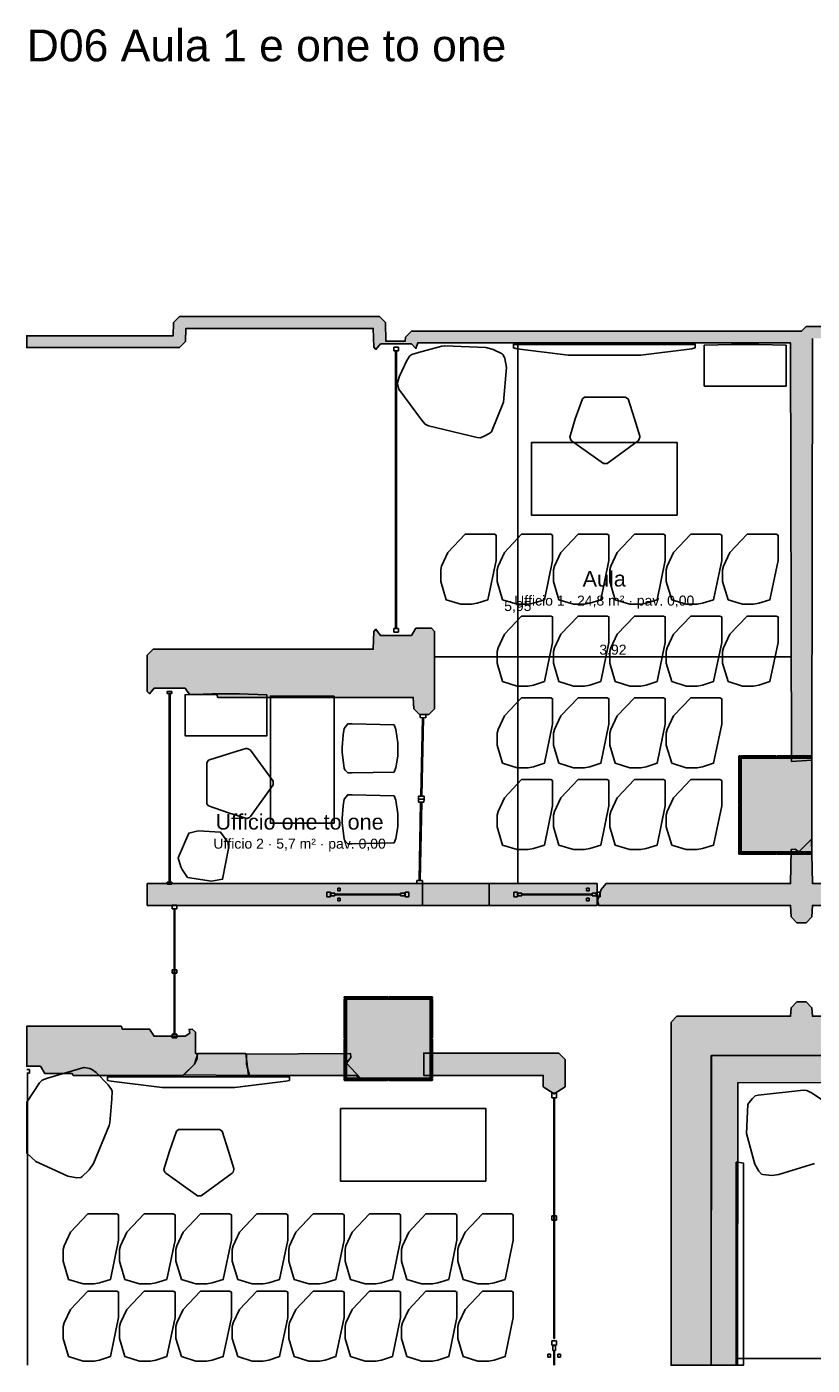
# Model space of a CAD drawing. Header units: millimetres. Extents: x -18533 to 137888, y -83624 to 7711.
# Tile 16 of 38: x 31650 to 40287, y -41025 to -26295. Entities that reach past the tile are written whole.
import ezdxf
from ezdxf.enums import TextEntityAlignment as Align

# ---------------------------------------------------------------- set-up
doc = ezdxf.new("R2010")
doc.units = ezdxf.units.MM
for name, color, linetype in [('A-ARREDI', 9, 'Continuous'), ('A-MISURE', 40, 'Continuous'), ('A-MURI-ESISTENTI', 7, 'Continuous'), ('A-MURI-NUOVI', 40, 'Continuous'), ('A-PARETI-VETRATE', 5, 'Continuous'), ('A-PILASTRI', 8, 'Continuous'), ('A-TESTI', 7, 'Continuous'), ('A-VETRINE', 4, 'Continuous')]:
    doc.layers.add(name, color=color, linetype=linetype)
doc.styles.add('VISIO', font='arial.ttf')

msp = doc.modelspace()

# ---------------------------------------------------------------- hatches: boundary and pattern name
at = {"layer": 'A-MURI-ESISTENTI'}
for points in [[(41455, -30810), (41450, -29725), (40290, -29725), (40285, -34367), (40060, -34382), (40050, -29775), (35950, -29775), (35930, -29835), (35880, -29785), (35540, -29785), (35490, -29845), (35465, -29820), (35460, -29615), (33400, -29615), (33395, -29760), (33330, -29825), (31650, -29825), (31650, -29695), (33260, -29695), (33265, -29550), (33330, -29485), (35530, -29485), (35595, -29550), (35600, -29755), (35810, -29755), (35815, -29710), (35880, -29645), (40170, -29645), (40220, -29595), (40650, -29595), (40655, -29410), (40720, -29345), (40785, -29410), (40790, -29555), (42700, -29555), (42705, -29410), (42770, -29345), (42835, -29410), (42835, -29620), (42770, -29685), (41590, -29685), (41590, -30055), (44330, -30055), (44335, -29620), (44400, -29555), (44680, -29555), (44697, -29419), (44750, -29345), (44815, -29410), (44820, -29525), (45560, -29525), (45615, -29600), (45610, -29645), (44800, -29635), (44750, -29685), (44470, -29685), (44465, -30110), (44420, -30155), (44409, -30122), (44360, -30145), (44300, -30195), (44270, -30175), (44230, -30185), (44140, -30255), (44100, -30235), (43910, -30425), (43900, -30185), (41690, -30185), (41685, -30800), (41650, -30815), (41455, -30810)], [(35970, -33865), (35905, -33800), (35900, -33675), (33750, -33675), (33740, -33645), (33440, -33645), (33390, -33575), (33050, -33575), (33000, -33635), (32975, -33610), (32975, -33210), (33040, -33145), (35460, -33145), (35465, -32950), (35490, -32925), (35540, -32995), (35880, -32995), (35930, -32915), (36100, -32915), (36135, -32950), (36135, -33800), (36070, -33865), (35970, -33865)], [(40120, -36155), (40055, -36090), (40050, -35965), (37940, -35965), (37925, -35910), (37965, -35790), (38020, -35725), (40050, -35725), (40055, -35350), (40100, -35345), (40140, -35375), (40280, -35235), (40290, -35725), (41740, -35725), (41805, -35790), (41742, -35799), (41742, -35900), (41795, -35910), (41740, -35965), (40290, -35965), (40285, -36090), (40220, -36155), (40120, -36155)], [(39180, -37615), (39180, -37620), (39175, -37620), (39175, -41025), (38735, -41025), (38735, -37250), (38800, -37185), (40050, -37185), (40055, -37090), (40120, -37025), (40220, -37025), (40285, -37090), (40290, -37185), (43150, -37185), (43150, -37615), (39180, -37615)], [(39180, -37620), (43150, -37616), (43910, -37615), (43920, -37475), (44210, -37475), (44220, -37535), (47870, -37535), (47875, -37390), (47940, -37325), (48020, -37325), (48090, -37235), (48320, -37235), (48325, -37080), (48350, -37055), (48350, -37565), (48315, -37600), (48350, -37603), (48350, -37922), (39470, -37915), (39466, -41025), (39176, -41025), (39180, -37620)], [(32160, -37835), (32150, -37815), (31850, -37815), (31800, -37735), (31650, -37735), (31650, -37295), (32690, -37295), (32700, -37325), (33000, -37325), (33050, -37405), (33390, -37405), (33444, -37369), (33435, -37330), (33470, -37325), (33505, -37360), (33505, -37590), (33525, -37600), (33525, -37650), (33495, -37710), (33370, -37835), (32160, -37835)], [(35270, -37835), (34100, -37835), (34065, -37710), (34065, -37600), (35210, -37595), (35215, -37640), (35165, -37700), (35320, -37865), (35270, -37835)], [(39176, -41025), (39175, -41025), (39175, -37620), (39180, -37620), (39176, -41025)], [(43150, -37615), (43150, -37616), (39180, -37620), (39180, -37615), (43150, -37615)]]:
    msp.add_hatch(color=7, dxfattribs=at).paths.add_polyline_path(points)
at = {"layer": 'A-MURI-NUOVI'}
for points in [[(32975, -35965), (32975, -35725), (36000, -35725), (36000, -35965), (32975, -35965)], [(36000, -35965), (36000, -35725), (36734, -35725), (36734, -35965), (36000, -35965)], [(36734, -35725), (37921, -35725), (37921, -35965), (36734, -35965), (36734, -35725)], [(33375, -37830), (33495, -37710), (33530, -37595), (34060, -37595), (34090, -37835), (33375, -37830)], [(37570, -37660), (37570, -37960), (37450, -38040), (37330, -37960), (37330, -37835), (36015, -37835), (36015, -37590), (37500, -37590), (37570, -37660)]]:
    msp.add_hatch(color=40, dxfattribs=at).paths.add_polyline_path(points)
at = {"layer": 'A-PILASTRI'}
for points in [[(39497, -34857), (39483, -34857), (39479, -34853), (39479, -34323), (39483, -34319), (39497, -34319), (39497, -34857)], [(39505, -34337), (39505, -34323), (39509, -34319), (39888, -34319), (39892, -34323), (39892, -34337), (39505, -34337)], [(39898, -34337), (39898, -34323), (39902, -34319), (40281, -34319), (40285, -34323), (40285, -34337), (39898, -34337)], [(40285, -35375), (39505, -35375), (39505, -34345), (40285, -34345), (40285, -35375)], [(39497, -35401), (39483, -35401), (39479, -35397), (39479, -34867), (39483, -34863), (39497, -34863), (39497, -35401)], [(39892, -35383), (39892, -35397), (39888, -35401), (39509, -35401), (39505, -35397), (39505, -35383), (39892, -35383)], [(40285, -35383), (40285, -35397), (40281, -35401), (39902, -35401), (39898, -35397), (39898, -35383), (40285, -35383)], [(35139, -36987), (35139, -36973), (35143, -36969), (35618, -36969), (35622, -36973), (35622, -36987), (35139, -36987)], [(35628, -36987), (35628, -36973), (35632, -36969), (36107, -36969), (36111, -36973), (36111, -36987), (35628, -36987)], [(35157, -37427), (35143, -37427), (35139, -37423), (35139, -36999), (35143, -36995), (35157, -36995), (35157, -37427)], [(35165, -37865), (35165, -36995), (36085, -36995), (36085, -37865), (35165, -37865)], [(36093, -36995), (36107, -36995), (36111, -36999), (36111, -37423), (36107, -37427), (36093, -37427), (36093, -36995)], [(35157, -37865), (35143, -37865), (35139, -37861), (35139, -37437), (35143, -37433), (35157, -37433), (35157, -37865)], [(36093, -37433), (36107, -37433), (36111, -37437), (36111, -37861), (36107, -37865), (36093, -37865), (36093, -37433)], [(35622, -37873), (35622, -37887), (35618, -37891), (35143, -37891), (35139, -37887), (35139, -37873), (35622, -37873)], [(36111, -37873), (36111, -37887), (36107, -37891), (35632, -37891), (35628, -37887), (35628, -37873), (36111, -37873)]]:
    msp.add_hatch(color=8, dxfattribs=at).paths.add_polyline_path(points)

# ---------------------------------------------------------------- linework, layer by layer
at = {"layer": 'A-ARREDI'}
for points in [[(36697, -29826), (36779, -29845), (36877, -29895), (36890, -29904), (36908, -29945), (36925, -30043), (36893, -30428), (36760, -30753), (36741, -30768), (36679, -30801), (36638, -30819), (36604, -30814), (36067, -30686), (36031, -30670), (35989, -30621), (35740, -30285), (35728, -30220), (35733, -30186), (35747, -30139), (35829, -29968), (35864, -29917), (35884, -29902), (35958, -29878), (36214, -29811), (36247, -29805), (36697, -29826)], [(36697, -29826), (36779, -29845), (36877, -29895), (36890, -29904), (36908, -29945), (36925, -30043), (36893, -30428), (36760, -30753), (36741, -30768), (36679, -30801), (36638, -30819), (36604, -30814), (36067, -30686), (36031, -30670), (35989, -30621), (35740, -30285), (35728, -30220), (35733, -30186), (35747, -30139), (35829, -29968), (35864, -29917), (35884, -29902), (35958, -29878), (36214, -29811), (36247, -29805), (36697, -29826)], [(39002, -29830), (38962, -29840), (38402, -29910), (37602, -29910), (37042, -29840), (37002, -29830), (37002, -29790), (39002, -29790), (39002, -29830)], [(39002, -29830), (38962, -29840), (38402, -29910), (37602, -29910), (37042, -29840), (37002, -29830), (37002, -29790), (39002, -29790), (39002, -29830)], [(40000, -29800), (40000, -30250), (39100, -30250), (39100, -29800), (39400, -29790), (39700, -29790), (40000, -29800)], [(40000, -29800), (40000, -30250), (39100, -30250), (39100, -29800), (39400, -29790), (39700, -29790), (40000, -29800)], [(38262, -30390), (38332, -30610), (38392, -30800), (38392, -30810), (38382, -30840), (38372, -30850), (38032, -31100), (37992, -31100), (37642, -30850), (37632, -30840), (37622, -30810), (37682, -30610), (37762, -30390), (37782, -30370), (38232, -30370), (38262, -30390)], [(38262, -30390), (38332, -30610), (38392, -30800), (38392, -30810), (38382, -30840), (38372, -30850), (38032, -31100), (37992, -31100), (37642, -30850), (37632, -30840), (37622, -30810), (37682, -30610), (37762, -30390), (37782, -30370), (38232, -30370), (38262, -30390)], [(38802, -31670), (37202, -31670), (37202, -30870), (38802, -30870), (38802, -31670)], [(38802, -31670), (37202, -31670), (37202, -30870), (38802, -30870), (38802, -31670)], [(36262, -32600), (36202, -32400), (36202, -32270), (36212, -32230), (36282, -32080), (36472, -31880), (36792, -31880), (36812, -31890), (36812, -32170), (36722, -32600), (36602, -32640), (36542, -32650), (36422, -32650), (36262, -32600)], [(36262, -32600), (36202, -32400), (36202, -32270), (36212, -32230), (36282, -32080), (36472, -31880), (36792, -31880), (36812, -31890), (36812, -32170), (36722, -32600), (36602, -32640), (36542, -32650), (36422, -32650), (36262, -32600)], [(36882, -32600), (36822, -32400), (36822, -32270), (36832, -32230), (36902, -32080), (37092, -31880), (37412, -31880), (37432, -31890), (37432, -32170), (37342, -32600), (37222, -32640), (37162, -32650), (37042, -32650), (36882, -32600)], [(36882, -32600), (36822, -32400), (36822, -32270), (36832, -32230), (36902, -32080), (37092, -31880), (37412, -31880), (37432, -31890), (37432, -32170), (37342, -32600), (37222, -32640), (37162, -32650), (37042, -32650), (36882, -32600)], [(37502, -32600), (37442, -32400), (37442, -32270), (37452, -32230), (37522, -32080), (37712, -31880), (38032, -31880), (38052, -31890), (38052, -32170), (37962, -32600), (37842, -32640), (37782, -32650), (37662, -32650), (37502, -32600)], [(37502, -32600), (37442, -32400), (37442, -32270), (37452, -32230), (37522, -32080), (37712, -31880), (38032, -31880), (38052, -31890), (38052, -32170), (37962, -32600), (37842, -32640), (37782, -32650), (37662, -32650), (37502, -32600)], [(38122, -32600), (38062, -32400), (38062, -32270), (38072, -32230), (38142, -32080), (38332, -31880), (38652, -31880), (38672, -31890), (38672, -32170), (38582, -32600), (38462, -32640), (38402, -32650), (38282, -32650), (38122, -32600)], [(38122, -32600), (38062, -32400), (38062, -32270), (38072, -32230), (38142, -32080), (38332, -31880), (38652, -31880), (38672, -31890), (38672, -32170), (38582, -32600), (38462, -32640), (38402, -32650), (38282, -32650), (38122, -32600)], [(38742, -32600), (38682, -32400), (38682, -32270), (38692, -32230), (38762, -32080), (38952, -31880), (39272, -31880), (39292, -31890), (39292, -32170), (39202, -32600), (39082, -32640), (39022, -32650), (38902, -32650), (38742, -32600)], [(38742, -32600), (38682, -32400), (38682, -32270), (38692, -32230), (38762, -32080), (38952, -31880), (39272, -31880), (39292, -31890), (39292, -32170), (39202, -32600), (39082, -32640), (39022, -32650), (38902, -32650), (38742, -32600)], [(39362, -32600), (39302, -32400), (39302, -32270), (39312, -32230), (39382, -32080), (39572, -31880), (39892, -31880), (39912, -31890), (39912, -32170), (39822, -32600), (39702, -32640), (39642, -32650), (39522, -32650), (39362, -32600)], [(39362, -32600), (39302, -32400), (39302, -32270), (39312, -32230), (39382, -32080), (39572, -31880), (39892, -31880), (39912, -31890), (39912, -32170), (39822, -32600), (39702, -32640), (39642, -32650), (39522, -32650), (39362, -32600)], [(36882, -33500), (36822, -33300), (36822, -33170), (36832, -33130), (36902, -32980), (37092, -32780), (37412, -32780), (37432, -32790), (37432, -33070), (37342, -33500), (37222, -33540), (37162, -33550), (37042, -33550), (36882, -33500)], [(36882, -33500), (36822, -33300), (36822, -33170), (36832, -33130), (36902, -32980), (37092, -32780), (37412, -32780), (37432, -32790), (37432, -33070), (37342, -33500), (37222, -33540), (37162, -33550), (37042, -33550), (36882, -33500)], [(37502, -33500), (37442, -33300), (37442, -33170), (37452, -33130), (37522, -32980), (37712, -32780), (38032, -32780), (38052, -32790), (38052, -33070), (37962, -33500), (37842, -33540), (37782, -33550), (37662, -33550), (37502, -33500)], [(37502, -33500), (37442, -33300), (37442, -33170), (37452, -33130), (37522, -32980), (37712, -32780), (38032, -32780), (38052, -32790), (38052, -33070), (37962, -33500), (37842, -33540), (37782, -33550), (37662, -33550), (37502, -33500)], [(38122, -33500), (38062, -33300), (38062, -33170), (38072, -33130), (38142, -32980), (38332, -32780), (38652, -32780), (38672, -32790), (38672, -33070), (38582, -33500), (38462, -33540), (38402, -33550), (38282, -33550), (38122, -33500)], [(38122, -33500), (38062, -33300), (38062, -33170), (38072, -33130), (38142, -32980), (38332, -32780), (38652, -32780), (38672, -32790), (38672, -33070), (38582, -33500), (38462, -33540), (38402, -33550), (38282, -33550), (38122, -33500)], [(38742, -33500), (38682, -33300), (38682, -33170), (38692, -33130), (38762, -32980), (38952, -32780), (39272, -32780), (39292, -32790), (39292, -33070), (39202, -33500), (39082, -33540), (39022, -33550), (38902, -33550), (38742, -33500)], [(38742, -33500), (38682, -33300), (38682, -33170), (38692, -33130), (38762, -32980), (38952, -32780), (39272, -32780), (39292, -32790), (39292, -33070), (39202, -33500), (39082, -33540), (39022, -33550), (38902, -33550), (38742, -33500)], [(39362, -33500), (39302, -33300), (39302, -33170), (39312, -33130), (39382, -32980), (39572, -32780), (39892, -32780), (39912, -32790), (39912, -33070), (39822, -33500), (39702, -33540), (39642, -33550), (39522, -33550), (39362, -33500)], [(39362, -33500), (39302, -33300), (39302, -33170), (39312, -33130), (39382, -32980), (39572, -32780), (39892, -32780), (39912, -32790), (39912, -33070), (39822, -33500), (39702, -33540), (39642, -33550), (39522, -33550), (39362, -33500)], [(34290, -33647), (34290, -34097), (33390, -34097), (33390, -33647), (33690, -33637), (33990, -33637), (34290, -33647)], [(34290, -33647), (34290, -34097), (33390, -34097), (33390, -33647), (33690, -33637), (33990, -33637), (34290, -33647)], [(35030, -33660), (35030, -35060), (34330, -35060), (34330, -33660), (35030, -33660)], [(35030, -33660), (35030, -35060), (34330, -35060), (34330, -33660), (35030, -33660)], [(36882, -34400), (36822, -34200), (36822, -34070), (36832, -34030), (36902, -33880), (37092, -33680), (37412, -33680), (37432, -33690), (37432, -33970), (37342, -34400), (37222, -34440), (37162, -34450), (37042, -34450), (36882, -34400)], [(36882, -34400), (36822, -34200), (36822, -34070), (36832, -34030), (36902, -33880), (37092, -33680), (37412, -33680), (37432, -33690), (37432, -33970), (37342, -34400), (37222, -34440), (37162, -34450), (37042, -34450), (36882, -34400)], [(37502, -34400), (37442, -34200), (37442, -34070), (37452, -34030), (37522, -33880), (37712, -33680), (38032, -33680), (38052, -33690), (38052, -33970), (37962, -34400), (37842, -34440), (37782, -34450), (37662, -34450), (37502, -34400)], [(37502, -34400), (37442, -34200), (37442, -34070), (37452, -34030), (37522, -33880), (37712, -33680), (38032, -33680), (38052, -33690), (38052, -33970), (37962, -34400), (37842, -34440), (37782, -34450), (37662, -34450), (37502, -34400)], [(38122, -34400), (38062, -34200), (38062, -34070), (38072, -34030), (38142, -33880), (38332, -33680), (38652, -33680), (38672, -33690), (38672, -33970), (38582, -34400), (38462, -34440), (38402, -34450), (38282, -34450), (38122, -34400)], [(38122, -34400), (38062, -34200), (38062, -34070), (38072, -34030), (38142, -33880), (38332, -33680), (38652, -33680), (38672, -33690), (38672, -33970), (38582, -34400), (38462, -34440), (38402, -34450), (38282, -34450), (38122, -34400)], [(38742, -34400), (38682, -34200), (38682, -34070), (38692, -34030), (38762, -33880), (38952, -33680), (39272, -33680), (39292, -33690), (39292, -33970), (39202, -34400), (39082, -34440), (39022, -34450), (38902, -34450), (38742, -34400)], [(38742, -34400), (38682, -34200), (38682, -34070), (38692, -34030), (38762, -33880), (38952, -33680), (39272, -33680), (39292, -33690), (39292, -33970), (39202, -34400), (39082, -34440), (39022, -34450), (38902, -34450), (38742, -34400)], [(35720, -34387), (35710, -34447), (35690, -34497), (35230, -34507), (35180, -34507), (35150, -34477), (35140, -34457), (35120, -34277), (35120, -34227), (35130, -34087), (35140, -34017), (35180, -33967), (35230, -33967), (35690, -33977), (35710, -34027), (35730, -34177), (35730, -34317), (35720, -34387)], [(35720, -34387), (35710, -34447), (35690, -34497), (35230, -34507), (35180, -34507), (35150, -34477), (35140, -34457), (35120, -34277), (35120, -34227), (35130, -34087), (35140, -34017), (35180, -33967), (35230, -33967), (35690, -33977), (35710, -34027), (35730, -34177), (35730, -34317), (35720, -34387)], [(33650, -34367), (33870, -34297), (34060, -34237), (34070, -34237), (34100, -34247), (34110, -34257), (34360, -34597), (34360, -34637), (34110, -34987), (34100, -34997), (34070, -35007), (33870, -34947), (33650, -34867), (33630, -34847), (33630, -34397), (33650, -34367)], [(33650, -34367), (33870, -34297), (34060, -34237), (34070, -34237), (34100, -34247), (34110, -34257), (34360, -34597), (34360, -34637), (34110, -34987), (34100, -34997), (34070, -35007), (33870, -34947), (33650, -34867), (33630, -34847), (33630, -34397), (33650, -34367)], [(36882, -35300), (36822, -35100), (36822, -34970), (36832, -34930), (36902, -34780), (37092, -34580), (37412, -34580), (37432, -34590), (37432, -34870), (37342, -35300), (37222, -35340), (37162, -35350), (37042, -35350), (36882, -35300)], [(36882, -35300), (36822, -35100), (36822, -34970), (36832, -34930), (36902, -34780), (37092, -34580), (37412, -34580), (37432, -34590), (37432, -34870), (37342, -35300), (37222, -35340), (37162, -35350), (37042, -35350), (36882, -35300)], [(37502, -35300), (37442, -35100), (37442, -34970), (37452, -34930), (37522, -34780), (37712, -34580), (38032, -34580), (38052, -34590), (38052, -34870), (37962, -35300), (37842, -35340), (37782, -35350), (37662, -35350), (37502, -35300)], [(37502, -35300), (37442, -35100), (37442, -34970), (37452, -34930), (37522, -34780), (37712, -34580), (38032, -34580), (38052, -34590), (38052, -34870), (37962, -35300), (37842, -35340), (37782, -35350), (37662, -35350), (37502, -35300)], [(38122, -35300), (38062, -35100), (38062, -34970), (38072, -34930), (38142, -34780), (38332, -34580), (38652, -34580), (38672, -34590), (38672, -34870), (38582, -35300), (38462, -35340), (38402, -35350), (38282, -35350), (38122, -35300)], [(38122, -35300), (38062, -35100), (38062, -34970), (38072, -34930), (38142, -34780), (38332, -34580), (38652, -34580), (38672, -34590), (38672, -34870), (38582, -35300), (38462, -35340), (38402, -35350), (38282, -35350), (38122, -35300)], [(38742, -35300), (38682, -35100), (38682, -34970), (38692, -34930), (38762, -34780), (38952, -34580), (39272, -34580), (39292, -34590), (39292, -34870), (39202, -35300), (39082, -35340), (39022, -35350), (38902, -35350), (38742, -35300)], [(38742, -35300), (38682, -35100), (38682, -34970), (38692, -34930), (38762, -34780), (38952, -34580), (39272, -34580), (39292, -34590), (39292, -34870), (39202, -35300), (39082, -35340), (39022, -35350), (38902, -35350), (38742, -35300)], [(35720, -35167), (35710, -35227), (35690, -35277), (35230, -35287), (35180, -35287), (35150, -35257), (35140, -35237), (35120, -35057), (35120, -35007), (35130, -34867), (35140, -34797), (35180, -34747), (35230, -34747), (35690, -34757), (35710, -34807), (35730, -34957), (35730, -35097), (35720, -35167)], [(35720, -35167), (35710, -35227), (35690, -35277), (35230, -35287), (35180, -35287), (35150, -35257), (35140, -35237), (35120, -35057), (35120, -35007), (35130, -34867), (35140, -34797), (35180, -34747), (35230, -34747), (35690, -34757), (35710, -34807), (35730, -34957), (35730, -35097), (35720, -35167)], [(33533, -35142), (33782, -35159), (33844, -35243), (33864, -35273), (33868, -35340), (33803, -35677), (33681, -35699), (33419, -35656), (33358, -35571), (33345, -35539), (33313, -35440), (33431, -35171), (33533, -35142)], [(33533, -35142), (33782, -35159), (33844, -35243), (33864, -35273), (33868, -35340), (33803, -35677), (33681, -35699), (33419, -35656), (33358, -35571), (33345, -35539), (33313, -35440), (33431, -35171), (33533, -35142)], [(32383, -38804), (32337, -38874), (32256, -38950), (32244, -38959), (32199, -38962), (32101, -38945), (31750, -38782), (31650, -38692), (31650, -38130), (31791, -37918), (31818, -37889), (31878, -37866), (32279, -37747), (32344, -37759), (32374, -37775), (32414, -37805), (32546, -37940), (32582, -37991), (32589, -38014), (32586, -38092), (32562, -38356), (32557, -38388), (32383, -38804)], [(32383, -38804), (32337, -38874), (32256, -38950), (32244, -38959), (32199, -38962), (32101, -38945), (31750, -38782), (31650, -38692), (31650, -38130), (31791, -37918), (31818, -37889), (31878, -37866), (32279, -37747), (32344, -37759), (32374, -37775), (32414, -37805), (32546, -37940), (32582, -37991), (32589, -38014), (32586, -38092), (32562, -38356), (32557, -38388), (32383, -38804)], [(34538, -37890), (34498, -37900), (33938, -37970), (33138, -37970), (32578, -37900), (32538, -37890), (32538, -37850), (34538, -37850), (34538, -37890)], [(34538, -37890), (34498, -37900), (33938, -37970), (33138, -37970), (32578, -37900), (32538, -37890), (32538, -37850), (34538, -37850), (34538, -37890)], [(36700, -39000), (35100, -39000), (35100, -38200), (36700, -38200), (36700, -39000)], [(36700, -39000), (35100, -39000), (35100, -38200), (36700, -38200), (36700, -39000)], [(33798, -38450), (33868, -38670), (33928, -38860), (33928, -38870), (33918, -38900), (33908, -38910), (33568, -39160), (33528, -39160), (33178, -38910), (33168, -38900), (33158, -38870), (33218, -38670), (33298, -38450), (33318, -38430), (33768, -38430), (33798, -38450)], [(33798, -38450), (33868, -38670), (33928, -38860), (33928, -38870), (33918, -38900), (33908, -38910), (33568, -39160), (33528, -39160), (33178, -38910), (33168, -38900), (33158, -38870), (33218, -38670), (33298, -38450), (33318, -38430), (33768, -38430), (33798, -38450)], [(39450, -38790), (39470, -38790), (39530, -38800), (39530, -41025), (39450, -41025), (39450, -38790)], [(39450, -38790), (39470, -38790), (39530, -38800), (39530, -41025), (39450, -41025), (39450, -38790)], [(32110, -40080), (32050, -39880), (32050, -39750), (32060, -39710), (32130, -39560), (32320, -39360), (32640, -39360), (32660, -39370), (32660, -39650), (32570, -40080), (32450, -40120), (32390, -40130), (32270, -40130), (32110, -40080)], [(32110, -40080), (32050, -39880), (32050, -39750), (32060, -39710), (32130, -39560), (32320, -39360), (32640, -39360), (32660, -39370), (32660, -39650), (32570, -40080), (32450, -40120), (32390, -40130), (32270, -40130), (32110, -40080)], [(32730, -40080), (32670, -39880), (32670, -39750), (32680, -39710), (32750, -39560), (32940, -39360), (33260, -39360), (33280, -39370), (33280, -39650), (33190, -40080), (33070, -40120), (33010, -40130), (32890, -40130), (32730, -40080)], [(32730, -40080), (32670, -39880), (32670, -39750), (32680, -39710), (32750, -39560), (32940, -39360), (33260, -39360), (33280, -39370), (33280, -39650), (33190, -40080), (33070, -40120), (33010, -40130), (32890, -40130), (32730, -40080)], [(33350, -40080), (33290, -39880), (33290, -39750), (33300, -39710), (33370, -39560), (33560, -39360), (33880, -39360), (33900, -39370), (33900, -39650), (33810, -40080), (33690, -40120), (33630, -40130), (33510, -40130), (33350, -40080)], [(33350, -40080), (33290, -39880), (33290, -39750), (33300, -39710), (33370, -39560), (33560, -39360), (33880, -39360), (33900, -39370), (33900, -39650), (33810, -40080), (33690, -40120), (33630, -40130), (33510, -40130), (33350, -40080)], [(33970, -40080), (33910, -39880), (33910, -39750), (33920, -39710), (33990, -39560), (34180, -39360), (34500, -39360), (34520, -39370), (34520, -39650), (34430, -40080), (34310, -40120), (34250, -40130), (34130, -40130), (33970, -40080)], [(33970, -40080), (33910, -39880), (33910, -39750), (33920, -39710), (33990, -39560), (34180, -39360), (34500, -39360), (34520, -39370), (34520, -39650), (34430, -40080), (34310, -40120), (34250, -40130), (34130, -40130), (33970, -40080)], [(34590, -40080), (34530, -39880), (34530, -39750), (34540, -39710), (34610, -39560), (34800, -39360), (35120, -39360), (35140, -39370), (35140, -39650), (35050, -40080), (34930, -40120), (34870, -40130), (34750, -40130), (34590, -40080)], [(34590, -40080), (34530, -39880), (34530, -39750), (34540, -39710), (34610, -39560), (34800, -39360), (35120, -39360), (35140, -39370), (35140, -39650), (35050, -40080), (34930, -40120), (34870, -40130), (34750, -40130), (34590, -40080)], [(35210, -40080), (35150, -39880), (35150, -39750), (35160, -39710), (35230, -39560), (35420, -39360), (35740, -39360), (35760, -39370), (35760, -39650), (35670, -40080), (35550, -40120), (35490, -40130), (35370, -40130), (35210, -40080)], [(35210, -40080), (35150, -39880), (35150, -39750), (35160, -39710), (35230, -39560), (35420, -39360), (35740, -39360), (35760, -39370), (35760, -39650), (35670, -40080), (35550, -40120), (35490, -40130), (35370, -40130), (35210, -40080)], [(35830, -40080), (35770, -39880), (35770, -39750), (35780, -39710), (35850, -39560), (36040, -39360), (36360, -39360), (36380, -39370), (36380, -39650), (36290, -40080), (36170, -40120), (36110, -40130), (35990, -40130), (35830, -40080)], [(35830, -40080), (35770, -39880), (35770, -39750), (35780, -39710), (35850, -39560), (36040, -39360), (36360, -39360), (36380, -39370), (36380, -39650), (36290, -40080), (36170, -40120), (36110, -40130), (35990, -40130), (35830, -40080)], [(36450, -40080), (36390, -39880), (36390, -39750), (36400, -39710), (36470, -39560), (36660, -39360), (36980, -39360), (37000, -39370), (37000, -39650), (36910, -40080), (36790, -40120), (36730, -40130), (36610, -40130), (36450, -40080)], [(36450, -40080), (36390, -39880), (36390, -39750), (36400, -39710), (36470, -39560), (36660, -39360), (36980, -39360), (37000, -39370), (37000, -39650), (36910, -40080), (36790, -40120), (36730, -40130), (36610, -40130), (36450, -40080)], [(32110, -40930), (32050, -40730), (32050, -40600), (32060, -40560), (32130, -40410), (32320, -40210), (32640, -40210), (32660, -40220), (32660, -40500), (32570, -40930), (32450, -40970), (32390, -40980), (32270, -40980), (32110, -40930)], [(32110, -40930), (32050, -40730), (32050, -40600), (32060, -40560), (32130, -40410), (32320, -40210), (32640, -40210), (32660, -40220), (32660, -40500), (32570, -40930), (32450, -40970), (32390, -40980), (32270, -40980), (32110, -40930)], [(32730, -40930), (32670, -40730), (32670, -40600), (32680, -40560), (32750, -40410), (32940, -40210), (33260, -40210), (33280, -40220), (33280, -40500), (33190, -40930), (33070, -40970), (33010, -40980), (32890, -40980), (32730, -40930)], [(32730, -40930), (32670, -40730), (32670, -40600), (32680, -40560), (32750, -40410), (32940, -40210), (33260, -40210), (33280, -40220), (33280, -40500), (33190, -40930), (33070, -40970), (33010, -40980), (32890, -40980), (32730, -40930)], [(33350, -40930), (33290, -40730), (33290, -40600), (33300, -40560), (33370, -40410), (33560, -40210), (33880, -40210), (33900, -40220), (33900, -40500), (33810, -40930), (33690, -40970), (33630, -40980), (33510, -40980), (33350, -40930)], [(33350, -40930), (33290, -40730), (33290, -40600), (33300, -40560), (33370, -40410), (33560, -40210), (33880, -40210), (33900, -40220), (33900, -40500), (33810, -40930), (33690, -40970), (33630, -40980), (33510, -40980), (33350, -40930)], [(33970, -40930), (33910, -40730), (33910, -40600), (33920, -40560), (33990, -40410), (34180, -40210), (34500, -40210), (34520, -40220), (34520, -40500), (34430, -40930), (34310, -40970), (34250, -40980), (34130, -40980), (33970, -40930)], [(33970, -40930), (33910, -40730), (33910, -40600), (33920, -40560), (33990, -40410), (34180, -40210), (34500, -40210), (34520, -40220), (34520, -40500), (34430, -40930), (34310, -40970), (34250, -40980), (34130, -40980), (33970, -40930)], [(34590, -40930), (34530, -40730), (34530, -40600), (34540, -40560), (34610, -40410), (34800, -40210), (35120, -40210), (35140, -40220), (35140, -40500), (35050, -40930), (34930, -40970), (34870, -40980), (34750, -40980), (34590, -40930)], [(34590, -40930), (34530, -40730), (34530, -40600), (34540, -40560), (34610, -40410), (34800, -40210), (35120, -40210), (35140, -40220), (35140, -40500), (35050, -40930), (34930, -40970), (34870, -40980), (34750, -40980), (34590, -40930)], [(35210, -40930), (35150, -40730), (35150, -40600), (35160, -40560), (35230, -40410), (35420, -40210), (35740, -40210), (35760, -40220), (35760, -40500), (35670, -40930), (35550, -40970), (35490, -40980), (35370, -40980), (35210, -40930)], [(35210, -40930), (35150, -40730), (35150, -40600), (35160, -40560), (35230, -40410), (35420, -40210), (35740, -40210), (35760, -40220), (35760, -40500), (35670, -40930), (35550, -40970), (35490, -40980), (35370, -40980), (35210, -40930)], [(35830, -40930), (35770, -40730), (35770, -40600), (35780, -40560), (35850, -40410), (36040, -40210), (36360, -40210), (36380, -40220), (36380, -40500), (36290, -40930), (36170, -40970), (36110, -40980), (35990, -40980), (35830, -40930)], [(35830, -40930), (35770, -40730), (35770, -40600), (35780, -40560), (35850, -40410), (36040, -40210), (36360, -40210), (36380, -40220), (36380, -40500), (36290, -40930), (36170, -40970), (36110, -40980), (35990, -40980), (35830, -40930)], [(36450, -40930), (36390, -40730), (36390, -40600), (36400, -40560), (36470, -40410), (36660, -40210), (36980, -40210), (37000, -40220), (37000, -40500), (36910, -40930), (36790, -40970), (36730, -40980), (36610, -40980), (36450, -40930)], [(36450, -40930), (36390, -40730), (36390, -40600), (36400, -40560), (36470, -40410), (36660, -40210), (36980, -40210), (37000, -40220), (37000, -40500), (36910, -40930), (36790, -40970), (36730, -40980), (36610, -40980), (36450, -40930)]]:
    msp.add_lwpolyline(points, close=True, dxfattribs=at)
msp.add_lwpolyline([(40311, -38805), (39920, -38927), (39920, -38927), (39844, -38937), (39745, -38925), (39731, -38921), (39702, -38891), (39657, -38813), (39565, -38474), (39578, -38155), (39590, -38136), (39632, -38089), (39661, -38060), (39692, -38054), (40191, -37997), (40227, -38000), (40278, -38028), (40595, -38237)], dxfattribs=at)
msp.add_lwpolyline([(40311, -38805), (39920, -38927), (39920, -38927), (39844, -38937), (39745, -38925), (39731, -38921), (39702, -38891), (39657, -38813), (39565, -38474), (39578, -38155), (39590, -38136), (39632, -38089), (39661, -38060), (39692, -38054), (40191, -37997), (40227, -38000), (40278, -38028), (40595, -38237)], dxfattribs=at)
at = {"layer": 'A-MISURE'}
for p, q in [((37050, -35724), (37050, -29776)), ((36136, -33230), (40056, -33230)), ((39467, -40950), (56504, -40950))]:
    msp.add_line(p, q, dxfattribs=at)
at = {"layer": 'A-MURI-ESISTENTI'}
msp.add_lwpolyline([(40290, -29725), (40285, -34367), (40060, -34382), (40050, -29775), (35950, -29775), (35930, -29835), (35880, -29785), (35540, -29785), (35490, -29845), (35465, -29820), (35460, -29615), (33400, -29615), (33395, -29760), (33330, -29825), (31650, -29825), (31650, -29695), (33260, -29695), (33265, -29550), (33330, -29485), (35530, -29485), (35595, -29550), (35600, -29755), (35810, -29755), (35815, -29710), (35880, -29645), (40170, -29645), (40220, -29595), (40650, -29595)], dxfattribs=at)
for points in [[(35970, -33865), (35905, -33800), (35900, -33675), (33750, -33675), (33740, -33645), (33440, -33645), (33390, -33575), (33050, -33575), (33000, -33635), (32975, -33610), (32975, -33210), (33040, -33145), (35460, -33145), (35465, -32950), (35490, -32925), (35540, -32995), (35880, -32995), (35930, -32915), (36100, -32915), (36135, -32950), (36135, -33800), (36070, -33865), (35970, -33865)], [(40120, -36155), (40055, -36090), (40050, -35965), (37940, -35965), (37925, -35910), (37965, -35790), (38020, -35725), (40050, -35725), (40055, -35350), (40100, -35345), (40140, -35375), (40280, -35235), (40290, -35725), (41740, -35725), (41805, -35790), (41742, -35799), (41742, -35900), (41795, -35910), (41740, -35965), (40290, -35965), (40285, -36090), (40220, -36155), (40120, -36155)], [(39180, -37615), (39180, -37620), (39175, -37620), (39175, -41025), (38735, -41025), (38735, -37250), (38800, -37185), (40050, -37185), (40055, -37090), (40120, -37025), (40220, -37025), (40285, -37090), (40290, -37185), (43150, -37185), (43150, -37615), (39180, -37615)], [(39180, -37620), (43150, -37616), (43910, -37615), (43920, -37475), (44210, -37475), (44220, -37535), (47870, -37535), (47875, -37390), (47940, -37325), (48020, -37325), (48090, -37235), (48320, -37235), (48325, -37080), (48350, -37055), (48350, -37565), (48315, -37600), (48350, -37603), (48350, -37922), (39470, -37915), (39466, -41025), (39176, -41025), (39180, -37620)], [(32160, -37835), (32150, -37815), (31850, -37815), (31800, -37735), (31650, -37735), (31650, -37295), (32690, -37295), (32700, -37325), (33000, -37325), (33050, -37405), (33390, -37405), (33444, -37369), (33435, -37330), (33470, -37325), (33505, -37360), (33505, -37590), (33525, -37600), (33525, -37650), (33495, -37710), (33370, -37835), (32160, -37835)], [(35270, -37835), (34100, -37835), (34065, -37710), (34065, -37600), (35210, -37595), (35215, -37640), (35165, -37700), (35320, -37865), (35270, -37835)], [(39176, -41025), (39175, -41025), (39175, -37620), (39180, -37620), (39176, -41025)], [(43150, -37615), (43150, -37616), (39180, -37620), (39180, -37615), (43150, -37615)]]:
    msp.add_lwpolyline(points, close=True, dxfattribs=at)
at = {"layer": 'A-MURI-NUOVI'}
for points in [[(32975, -35965), (32975, -35725), (36000, -35725), (36000, -35965), (32975, -35965)], [(36000, -35965), (36000, -35725), (36734, -35725), (36734, -35965), (36000, -35965)], [(36734, -35725), (37921, -35725), (37921, -35965), (36734, -35965), (36734, -35725)], [(33375, -37830), (33495, -37710), (33530, -37595), (34060, -37595), (34090, -37835), (33375, -37830)], [(37570, -37660), (37570, -37960), (37450, -38040), (37330, -37960), (37330, -37835), (36015, -37835), (36015, -37590), (37500, -37590), (37570, -37660)]]:
    msp.add_lwpolyline(points, close=True, dxfattribs=at)
at = {"layer": 'A-PARETI-VETRATE'}
for p, q in [((35975, -33898), (35976, -33864)), ((35976, -33864), (36038, -33865)), ((36037, -33899), (36038, -33865)), ((35975, -33898), (36037, -33899)), ((35983, -34761), (36000, -33899)), ((35995, -34761), (36012, -33899)), ((36000, -33899), (36012, -33899)), ((35957, -34794), (35958, -34761)), ((35958, -34761), (36020, -34761)), ((35983, -34761), (35995, -34761)), ((36019, -34795), (36020, -34761)), ((35956, -34828), (35957, -34794)), ((35956, -34828), (36018, -34829)), ((35957, -34794), (36019, -34795)), ((35957, -34794), (36019, -34795)), ((35964, -35691), (35981, -34829)), ((35976, -35691), (35994, -34829)), ((35981, -34829), (35994, -34829)), ((36018, -34829), (36019, -34795)), ((35070, -35776), (35098, -35776)), ((35070, -35804), (35070, -35776)), ((35098, -35804), (35098, -35776)), ((35938, -35724), (35939, -35691)), ((35938, -35724), (36000, -35725)), ((35939, -35691), (36001, -35691)), ((35964, -35691), (35976, -35691)), ((36000, -35725), (36001, -35691)), ((37807, -35776), (37835, -35776)), ((37807, -35804), (37807, -35776)), ((37835, -35804), (37835, -35776)), ((34950, -35820), (34990, -35820)), ((34950, -35870), (34950, -35820)), ((34950, -35870), (34990, -35870)), ((34990, -35870), (34990, -35820)), ((34994, -35829), (35039, -35829)), ((34994, -35861), (34994, -35829)), ((34994, -35861), (35039, -35861)), ((35039, -35861), (35039, -35829)), ((35039, -35840), (35761, -35840)), ((35039, -35850), (35039, -35840)), ((35039, -35850), (35761, -35850)), ((35070, -35804), (35098, -35804)), ((35070, -35886), (35098, -35886)), ((35070, -35914), (35070, -35886)), ((35070, -35914), (35098, -35914)), ((35098, -35914), (35098, -35886)), ((35761, -35829), (35806, -35829)), ((35761, -35861), (35761, -35829)), ((35761, -35850), (35761, -35840)), ((35761, -35861), (35806, -35861)), ((35806, -35861), (35806, -35829)), ((35810, -35820), (35850, -35820)), ((35810, -35870), (35810, -35820)), ((35810, -35870), (35850, -35870)), ((35850, -35870), (35850, -35820)), ((37005, -35820), (37045, -35820)), ((37005, -35870), (37005, -35820)), ((37005, -35870), (37045, -35870)), ((37045, -35870), (37045, -35820)), ((37049, -35829), (37094, -35829)), ((37049, -35861), (37049, -35829)), ((37049, -35861), (37094, -35861)), ((37094, -35861), (37094, -35829)), ((37094, -35840), (37866, -35840)), ((37094, -35850), (37094, -35840)), ((37094, -35850), (37866, -35850)), ((37807, -35804), (37835, -35804)), ((37807, -35886), (37835, -35886)), ((37807, -35914), (37807, -35886)), ((37807, -35914), (37835, -35914)), ((37835, -35914), (37835, -35886)), ((37866, -35829), (37911, -35829)), ((37866, -35861), (37866, -35829)), ((37866, -35850), (37866, -35840)), ((37866, -35861), (37911, -35861)), ((37911, -35861), (37911, -35829)), ((37915, -35820), (37955, -35820)), ((37915, -35870), (37915, -35820)), ((37915, -35870), (37955, -35870)), ((37955, -35870), (37955, -35820)), ((33249, -35962), (33299, -35962)), ((33249, -36002), (33249, -35962)), ((33249, -36002), (33299, -36002)), ((33269, -36002), (33279, -36002)), ((33269, -37382), (33269, -36002)), ((33279, -37382), (33279, -36002)), ((33299, -36002), (33299, -35962)), ((33249, -36672), (33299, -36672)), ((33249, -36712), (33249, -36672)), ((33299, -36712), (33299, -36672)), ((33249, -36712), (33299, -36712)), ((33249, -37382), (33299, -37382)), ((33249, -37422), (33249, -37382)), ((33269, -37382), (33279, -37382)), ((33299, -37422), (33299, -37382)), ((33249, -37422), (33299, -37422)), ((37425, -38032), (37475, -38032)), ((37425, -38081), (37425, -38032)), ((37425, -38081), (37475, -38081)), ((37445, -38081), (37455, -38081)), ((37445, -40731), (37445, -38081)), ((37455, -40731), (37455, -38081)), ((37475, -38081), (37475, -38032)), ((37425, -39381), (37475, -39381)), ((37425, -39430), (37425, -39381)), ((37425, -39430), (37475, -39430)), ((37475, -39430), (37475, -39381)), ((37425, -40756), (37475, -40756)), ((37425, -40804), (37425, -40756)), ((37445, -40731), (37455, -40731)), ((37475, -40804), (37475, -40756)), ((37381, -40902), (37409, -40902)), ((37381, -40937), (37381, -40902)), ((37381, -40937), (37409, -40937)), ((37409, -40937), (37409, -40902)), ((37425, -40804), (37475, -40804)), ((37434, -40809), (37466, -40809)), ((37434, -40864), (37434, -40809)), ((37434, -40864), (37466, -40864)), ((37445, -40864), (37455, -40864)), ((37445, -41025), (37445, -40864)), ((37455, -41025), (37455, -40864)), ((37466, -40864), (37466, -40809)), ((37491, -40902), (37519, -40902)), ((37491, -40937), (37491, -40902)), ((37491, -40937), (37519, -40937)), ((37519, -40937), (37519, -40902))]:
    msp.add_line(p, q, dxfattribs=at)
at = {"layer": 'A-PILASTRI'}
for points in [[(39497, -34857), (39483, -34857), (39479, -34853), (39479, -34323), (39483, -34319), (39497, -34319), (39497, -34857)], [(39505, -34337), (39505, -34323), (39509, -34319), (39888, -34319), (39892, -34323), (39892, -34337), (39505, -34337)], [(39898, -34337), (39898, -34323), (39902, -34319), (40281, -34319), (40285, -34323), (40285, -34337), (39898, -34337)], [(40285, -35375), (39505, -35375), (39505, -34345), (40285, -34345), (40285, -35375)], [(39497, -35401), (39483, -35401), (39479, -35397), (39479, -34867), (39483, -34863), (39497, -34863), (39497, -35401)], [(39892, -35383), (39892, -35397), (39888, -35401), (39509, -35401), (39505, -35397), (39505, -35383), (39892, -35383)], [(40285, -35383), (40285, -35397), (40281, -35401), (39902, -35401), (39898, -35397), (39898, -35383), (40285, -35383)], [(35139, -36987), (35139, -36973), (35143, -36969), (35618, -36969), (35622, -36973), (35622, -36987), (35139, -36987)], [(35628, -36987), (35628, -36973), (35632, -36969), (36107, -36969), (36111, -36973), (36111, -36987), (35628, -36987)], [(35157, -37427), (35143, -37427), (35139, -37423), (35139, -36999), (35143, -36995), (35157, -36995), (35157, -37427)], [(35165, -37865), (35165, -36995), (36085, -36995), (36085, -37865), (35165, -37865)], [(36093, -36995), (36107, -36995), (36111, -36999), (36111, -37423), (36107, -37427), (36093, -37427), (36093, -36995)], [(35157, -37865), (35143, -37865), (35139, -37861), (35139, -37437), (35143, -37433), (35157, -37433), (35157, -37865)], [(36093, -37433), (36107, -37433), (36111, -37437), (36111, -37861), (36107, -37865), (36093, -37865), (36093, -37433)], [(35622, -37873), (35622, -37887), (35618, -37891), (35143, -37891), (35139, -37887), (35139, -37873), (35622, -37873)], [(36111, -37873), (36111, -37887), (36107, -37891), (35632, -37891), (35628, -37887), (35628, -37873), (36111, -37873)]]:
    msp.add_lwpolyline(points, close=True, dxfattribs=at)
at = {"layer": 'A-VETRINE'}
for p, q in [((35686, -29821), (35736, -29821)), ((35686, -29861), (35686, -29821)), ((35686, -29861), (35736, -29861)), ((35706, -29861), (35716, -29861)), ((35706, -32918), (35706, -29861)), ((35716, -32918), (35716, -29861)), ((35736, -29861), (35736, -29821)), ((35686, -32918), (35736, -32918)), ((35686, -32958), (35686, -32918)), ((35686, -32958), (35736, -32958)), ((35706, -32918), (35716, -32918)), ((35736, -32958), (35736, -32918)), ((33195, -33610), (33245, -33610)), ((33195, -33633), (33195, -33610)), ((33195, -33633), (33245, -33633)), ((33215, -33633), (33225, -33633)), ((33215, -35707), (33215, -33633)), ((33225, -35707), (33225, -33633)), ((33245, -33633), (33245, -33610)), ((33195, -35707), (33245, -35707)), ((33195, -35730), (33195, -35707)), ((33195, -35730), (33245, -35730)), ((33215, -35707), (33225, -35707)), ((33245, -35730), (33245, -35707)), ((31650, -37771), (31678, -37771)), ((31650, -37811), (31678, -37811)), ((31650, -37811), (31658, -37811)), ((31658, -41025), (31658, -37811)), ((31678, -37811), (31678, -37771))]:
    msp.add_line(p, q, dxfattribs=at)

# ---------------------------------------------------------------- texts
at = {"layer": 'A-MISURE', "style": 'VISIO'}
for s, p in [('5,95', (37050, -32670)), ('3,92', (38096, -33150))]:
    msp.add_text(s, height=110, dxfattribs=at).set_placement(p, align=Align.MIDDLE_CENTER)
at = {"layer": 'A-TESTI', "style": 'VISIO'}
msp.add_text('D06 Aula 1 e one to one', height=350, dxfattribs=at).set_placement((31650, -26675))
for s, height, p in [('Aula', 170, (38000, -32370)), ('Ufficio 1 · 24,8 m² · pav. 0,00', 110, (38000, -32610)), ('Ufficio one to one', 170, (34650, -35045)), ('Ufficio 2 · 5,7 m² · pav. 0,00', 110, (34650, -35285))]:
    msp.add_text(s, height=height, dxfattribs=at).set_placement(p, align=Align.MIDDLE_CENTER)

doc.saveas('drawing.dxf')
